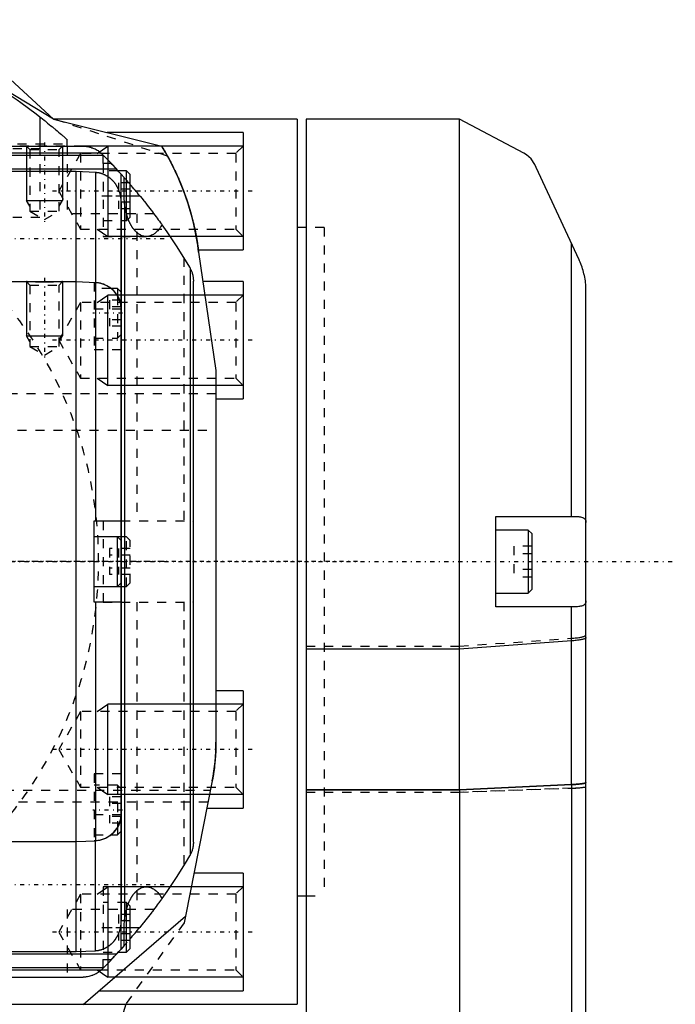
# Model space of a CAD drawing. Extents: x -132 to 132, y -1 to 737.
# Tile 15 of 15: x 36 to 109, y 521 to 630. Entities that reach past the tile are written whole.
import ezdxf

# ---------------------------------------------------------------- set-up
doc = ezdxf.new("R2010")
doc.units = 0
doc.linetypes.add('CENTER', pattern=[1.5, 0.45, -0.5, 0.05, -0.5])
doc.linetypes.add('DASHED', pattern=[2, 1, -1])
for name, color, linetype in [('AM_0', 7, 'CONTINUOUS'), ('AM_10', 7, 'CONTINUOUS'), ('AM_3', 7, 'DASHED'), ('AM_7', 7, 'CENTER')]:
    doc.layers.add(name, color=color, linetype=linetype)

msp = doc.modelspace()

# ---------------------------------------------------------------- linework, layer by layer
at = {"layer": 'AM_0', "color": 7, "linetype": 'CONTINUOUS'}
for p, q in [((40, 619), (21.69, 630)), ((28, 630), (40, 619)), ((38.5, 619.23), (38.5, 616)), ((67, 619), (40, 619)), ((40, 619), (51.99, 615.99)), ((67, 619), (67, 521)), ((85, 619), (68, 619)), ((68, 619), (68, 520)), ((92.13, 615.21), (85, 619)), ((85, 544.74), (85, 619)), ((61, 617.51), (45.93, 617.51)), ((61, 617.51), (61, 604.51)), ((-43.27, 616), (43.27, 616)), ((41.5, 616), (41.5, 616.73)), ((51.94, 616), (43.27, 616)), ((45.28, 615.22), (23.37, 615.22)), ((45.5, 614.98), (23.6, 614.98)), ((45.39, 615.11), (45.5, 615.01)), ((45.5, 614.06), (45.5, 615.01)), ((46.42, 614.06), (45.5, 614.06)), ((46.42, 614.06), (47, 613.44)), ((47, 613.44), (24.73, 613.44)), ((42.5, 613.18), (34.5, 613.18)), ((42.5, 526.82), (42.5, 613.18)), ((44.64, 613.08), (42.5, 613.18)), ((44.64, 613.08), (44.64, 600.92)), ((48.1, 613.25), (47.17, 613.25)), ((47.5, 527.11), (47.5, 612.89)), ((47.5, 612.89), (47.83, 612.52)), ((48.5, 612.85), (48.1, 613.25)), ((48.1, 608.45), (48.1, 613.25)), ((48.5, 608.15), (48.5, 612.85)), ((98.24, 603.4), (93.47, 613.63)), ((47.83, 610.5), (47.83, 612.52)), ((48.5, 610.5), (49.56, 610.5)), ((47.5, 609.79), (47.5, 530.21)), ((47.87, 609.74), (47.87, 530.26)), ((48.27, 607.92), (48.5, 608.15)), ((68, 607), (67, 607)), ((97.41, 575), (97.41, 605.18)), ((56.05, 604.51), (61, 604.51)), ((56.08, 604.26), (58, 591.16)), ((55.13, 602.5), (55.13, 537.5)), ((34.5, 601), (42.5, 601)), ((42.5, 601), (44.64, 600.9)), ((44.5, 600.92), (44.64, 600.92)), ((44.5, 600.91), (44.5, 600.92)), ((44.64, 600.9), (44.64, 574.5)), ((55.5, 538.94), (55.5, 601.06)), ((61, 601.01), (56.56, 601.01)), ((61, 601.01), (61, 588.01)), ((47.1, 600.25), (46.37, 600.25)), ((47.5, 599.85), (47.1, 600.25)), ((47.1, 600.25), (47.1, 599.4)), ((99, 390.25), (99, 600)), ((58, 591.16), (58, 550)), ((58, 588.01), (61, 588.01)), ((44.5, 565.5), (44.5, 574.5)), ((44.5, 574.5), (47.47, 574.5)), ((89, 575), (97.59, 575)), ((89, 565), (89, 575)), ((92.6, 573.5), (89, 573.5)), ((93, 573.1), (92.6, 573.5)), ((92.6, 573.5), (92.6, 566.5)), ((47.1, 572.75), (44.5, 572.75)), ((47.5, 572.35), (47.1, 572.75)), ((47.1, 567.25), (47.1, 572.75)), ((93, 573.1), (93, 566.9)), ((44.5, 567.25), (47.1, 567.25)), ((47.1, 567.25), (47.5, 567.65)), ((92.6, 566.5), (93, 566.9)), ((89, 566.5), (92.6, 566.5)), ((47.47, 565.5), (44.5, 565.5)), ((44.64, 565.5), (44.64, 539.1)), ((97.59, 565), (89, 565)), ((97.41, 545.32), (97.41, 565)), ((97.41, 561.22), (85, 560.32)), ((85, 560.32), (68, 560.32)), ((61, 555.71), (58, 555.71)), ((61, 555.71), (61, 542.71)), ((57.58, 545.72), (54.61, 530.76)), ((97.41, 545.32), (85, 544.74)), ((85, 544.74), (97.41, 545.32)), ((97.41, 545.32), (97.41, 455)), ((85, 544.74), (68, 544.74)), ((68, 544.74), (85, 544.74)), ((85, 544.74), (85, 381)), ((56.98, 542.71), (61, 542.71)), ((46.37, 539.75), (47.1, 539.75)), ((47.1, 540.6), (47.1, 539.75)), ((47.1, 539.75), (47.5, 540.15)), ((30.5, 539), (42.5, 539)), ((42.5, 539), (44.64, 539.1)), ((44.5, 539.08), (44.5, 539.09)), ((44.64, 539.08), (44.5, 539.08)), ((44.64, 526.92), (44.64, 539.08)), ((61, 535.49), (55.55, 535.49)), ((61, 535.49), (61, 522.49)), ((48.5, 531.85), (48.27, 532.08)), ((67, 533), (68, 533)), ((48.1, 526.75), (48.1, 531.55)), ((48.5, 527.15), (48.5, 531.85)), ((43.27, 520.97), (54.61, 530.76)), ((47.83, 527.48), (47.83, 529.5)), ((48.5, 529.5), (49.56, 529.5)), ((24.73, 526.56), (47, 526.56)), ((34.5, 526.82), (42.5, 526.82)), ((42.5, 526.82), (44.64, 526.92)), ((47, 526.56), (46.42, 525.94)), ((47.17, 526.75), (48.1, 526.75)), ((47.83, 527.48), (47.5, 527.11)), ((48.1, 526.75), (48.5, 527.15)), ((45.5, 524.99), (45.5, 525.94)), ((45.5, 525.94), (46.42, 525.94)), ((45.28, 524.78), (23.37, 524.78)), ((45.5, 525.02), (23.6, 525.02)), ((45.5, 524.99), (45.39, 524.89)), ((-43.27, 524), (43.27, 524)), ((45.03, 522.49), (61, 522.49)), ((-67, 521), (67, 521)), ((48, 521), (42.72, 503.75))]:
    msp.add_line(p, q, dxfattribs=at)
msp.add_lwpolyline([(97.41, 545.32), (97.86, 545.34), (98.25, 545.37), (98.57, 545.41), (98.81, 545.45), (98.95, 545.5), (99, 545.55)], dxfattribs=at)
for points in [[(22, 628.5, 0), (22.49, 628.31, 0), (23.47, 627.92, 0), (24.45, 627.52, 0), (24.93, 627.31, 0), (25.42, 627.1, 0), (26.38, 626.66, 0), (27.33, 626.21, 0), (28.28, 625.74, 0), (29.21, 625.25, 0), (30.14, 624.75, 0), (30.6, 624.5, 0), (31.06, 624.23, 0), (31.97, 623.7, 0), (32.88, 623.16, 0), (33.77, 622.59, 0), (34.65, 622.01, 0), (35.52, 621.42, 0), (35.96, 621.12, 0), (36.39, 620.82, 0), (37.24, 620.19, 0), (38.08, 619.56, 0), (38.5, 619.23, 0)], [(38.5, 619.23, 0), (38.59, 619.16, 0), (38.78, 619.01, 0), (38.97, 618.86, 0), (39.07, 618.79, 0), (39.16, 618.71, 0), (39.34, 618.56, 0), (39.53, 618.41, 0), (39.71, 618.26, 0), (39.89, 618.12, 0), (40.06, 617.97, 0), (40.15, 617.9, 0), (40.23, 617.83, 0), (40.4, 617.69, 0), (40.56, 617.55, 0), (40.72, 617.41, 0), (40.88, 617.28, 0), (41.02, 617.15, 0), (41.1, 617.09, 0), (41.17, 617.03, 0), (41.3, 616.91, 0), (41.44, 616.79, 0), (41.5, 616.73, 0)], [(43.27, 616, 0), (43.32, 616, 0), (43.44, 616, 0), (43.55, 615.99, 0), (43.61, 615.98, 0), (43.67, 615.97, 0), (43.78, 615.96, 0), (43.9, 615.93, 0), (44.02, 615.9, 0), (44.13, 615.87, 0), (44.25, 615.83, 0), (44.31, 615.81, 0), (44.37, 615.79, 0), (44.48, 615.74, 0), (44.6, 615.69, 0), (44.71, 615.63, 0), (44.82, 615.57, 0), (44.93, 615.5, 0), (44.98, 615.46, 0), (45.03, 615.43, 0), (45.13, 615.35, 0), (45.23, 615.26, 0), (45.28, 615.22, 0)], [(45.28, 615.22, 0), (45.3, 615.2, 0), (45.34, 615.17, 0), (45.38, 615.13, 0), (45.39, 615.11, 0)], [(93.47, 613.63, 0), (93.32, 613.98, 0), (92.91, 614.58, 0), (92.4, 615.04, 0), (92.13, 615.21, 0)], [(47.5, 609.79, 0), (47.5, 609.81, 0), (47.5, 609.85, 0), (47.5, 609.9, 0), (47.5, 609.92, 0), (47.5, 609.94, 0), (47.49, 609.98, 0), (47.49, 610.03, 0), (47.49, 610.07, 0), (47.49, 610.12, 0), (47.48, 610.16, 0), (47.48, 610.18, 0), (47.48, 610.21, 0), (47.47, 610.25, 0), (47.46, 610.3, 0), (47.46, 610.34, 0), (47.45, 610.39, 0), (47.44, 610.43, 0), (47.44, 610.45, 0), (47.43, 610.48, 0), (47.42, 610.52, 0), (47.42, 610.57, 0), (47.41, 610.59, 0), (47.41, 610.61, 0), (47.39, 610.65, 0), (47.38, 610.7, 0), (47.38, 610.72, 0), (47.37, 610.74, 0), (47.36, 610.78, 0), (47.35, 610.83, 0), (47.33, 610.87, 0), (47.32, 610.91, 0), (47.31, 610.95, 0), (47.3, 610.97, 0), (47.29, 610.99, 0), (47.28, 611.03, 0), (47.26, 611.07, 0), (47.25, 611.11, 0), (47.23, 611.15, 0), (47.21, 611.19, 0), (47.2, 611.21, 0), (47.2, 611.23, 0), (47.18, 611.27, 0), (47.16, 611.31, 0), (47.14, 611.35, 0), (47.12, 611.39, 0), (47.1, 611.43, 0), (47.09, 611.45, 0), (47.08, 611.47, 0), (47.06, 611.51, 0), (47.03, 611.55, 0), (47.01, 611.59, 0), (46.99, 611.63, 0), (46.96, 611.67, 0), (46.95, 611.69, 0), (46.94, 611.71, 0), (46.91, 611.74, 0), (46.89, 611.78, 0), (46.86, 611.82, 0), (46.83, 611.85, 0), (46.81, 611.89, 0), (46.79, 611.91, 0), (46.78, 611.93, 0), (46.75, 611.96, 0), (46.72, 612, 0), (46.71, 612.01, 0), (46.7, 612.03, 0), (46.67, 612.06, 0), (46.64, 612.09, 0), (46.63, 612.11, 0), (46.61, 612.13, 0), (46.58, 612.16, 0), (46.55, 612.19, 0), (46.52, 612.22, 0), (46.49, 612.25, 0), (46.46, 612.28, 0), (46.44, 612.29, 0), (46.43, 612.31, 0), (46.4, 612.34, 0), (46.36, 612.37, 0), (46.33, 612.4, 0), (46.29, 612.43, 0), (46.26, 612.45, 0), (46.24, 612.47, 0), (46.22, 612.48, 0), (46.19, 612.51, 0), (46.15, 612.54, 0), (46.11, 612.56, 0), (46.07, 612.59, 0), (46.04, 612.61, 0), (46.02, 612.63, 0), (46, 612.64, 0), (45.96, 612.66, 0), (45.92, 612.69, 0), (45.88, 612.71, 0), (45.84, 612.73, 0), (45.8, 612.75, 0), (45.78, 612.76, 0), (45.77, 612.77, 0), (45.73, 612.79, 0), (45.69, 612.81, 0), (45.65, 612.83, 0), (45.61, 612.84, 0), (45.57, 612.86, 0), (45.55, 612.87, 0), (45.53, 612.88, 0), (45.49, 612.89, 0), (45.45, 612.91, 0), (45.43, 612.92, 0), (45.41, 612.92, 0), (45.37, 612.94, 0), (45.32, 612.95, 0), (45.3, 612.96, 0), (45.28, 612.97, 0), (45.24, 612.98, 0), (45.19, 612.99, 0), (45.15, 613, 0), (45.11, 613.01, 0), (45.06, 613.02, 0), (45.04, 613.03, 0), (45.02, 613.03, 0), (44.97, 613.04, 0), (44.93, 613.05, 0), (44.88, 613.05, 0), (44.84, 613.06, 0), (44.79, 613.06, 0), (44.77, 613.07, 0), (44.75, 613.07, 0), (44.7, 613.07, 0), (44.66, 613.07, 0), (44.64, 613.08, 0)], [(47.87, 609.74, 0), (47.86, 609.87, 0), (47.84, 610.12, 0), (47.83, 610.37, 0), (47.83, 610.5, 0)], [(49.56, 610.5, 0), (49.63, 610.41, 0), (49.78, 610.23, 0), (49.92, 610.04, 0), (50, 609.95, 0), (50.07, 609.86, 0), (50.22, 609.67, 0), (50.37, 609.48, 0), (50.52, 609.29, 0), (50.67, 609.1, 0), (50.81, 608.92, 0), (50.88, 608.82, 0), (50.95, 608.73, 0), (51.09, 608.55, 0), (51.23, 608.36, 0), (51.36, 608.19, 0), (51.49, 608.01, 0), (51.61, 607.84, 0), (51.67, 607.76, 0), (51.73, 607.68, 0), (51.85, 607.52, 0), (51.96, 607.37, 0), (52.01, 607.29, 0)], [(50.29, 606, 0), (50.19, 606, 0), (50, 606.03, 0), (49.81, 606.08, 0), (49.72, 606.12, 0), (49.63, 606.17, 0), (49.52, 606.23, 0), (49.49, 606.24, 0), (49.46, 606.26, 0), (49.44, 606.27, 0), (49.43, 606.28, 0), (49.4, 606.3, 0), (49.37, 606.33, 0), (49.34, 606.35, 0), (49.31, 606.37, 0), (49.28, 606.39, 0), (49.27, 606.41, 0), (49.25, 606.42, 0), (49.22, 606.44, 0), (49.2, 606.47, 0), (49.17, 606.5, 0), (49.14, 606.52, 0), (49.11, 606.55, 0), (49.1, 606.56, 0), (49.08, 606.58, 0), (49.06, 606.61, 0), (49.03, 606.64, 0), (49, 606.67, 0), (48.97, 606.7, 0), (48.95, 606.73, 0), (48.93, 606.75, 0), (48.92, 606.76, 0), (48.89, 606.79, 0), (48.87, 606.83, 0), (48.84, 606.86, 0), (48.82, 606.9, 0), (48.79, 606.93, 0), (48.78, 606.95, 0), (48.77, 606.97, 0), (48.74, 607, 0), (48.72, 607.04, 0), (48.7, 607.06, 0), (48.69, 607.08, 0), (48.67, 607.12, 0), (48.64, 607.16, 0), (48.63, 607.17, 0), (48.62, 607.19, 0), (48.6, 607.23, 0), (48.57, 607.28, 0), (48.55, 607.32, 0), (48.53, 607.36, 0), (48.51, 607.4, 0), (48.5, 607.42, 0), (48.49, 607.44, 0), (48.46, 607.49, 0), (48.44, 607.53, 0), (48.42, 607.57, 0), (48.4, 607.62, 0), (48.38, 607.66, 0), (48.37, 607.69, 0), (48.36, 607.71, 0), (48.34, 607.75, 0), (48.32, 607.8, 0), (48.3, 607.85, 0), (48.28, 607.89, 0), (48.27, 607.94, 0), (48.26, 607.97, 0), (48.25, 607.99, 0), (48.23, 608.04, 0), (48.21, 608.09, 0), (48.2, 608.14, 0), (48.18, 608.19, 0), (48.16, 608.24, 0), (48.16, 608.26, 0), (48.15, 608.29, 0), (48.13, 608.34, 0), (48.12, 608.39, 0), (48.1, 608.44, 0), (48.09, 608.5, 0), (48.07, 608.55, 0), (48.07, 608.57, 0), (48.06, 608.6, 0), (48.05, 608.65, 0), (48.03, 608.71, 0), (48.03, 608.73, 0), (48.02, 608.76, 0), (48.01, 608.81, 0), (48, 608.87, 0), (47.99, 608.9, 0), (47.99, 608.92, 0), (47.98, 608.98, 0), (47.97, 609.03, 0), (47.96, 609.09, 0), (47.95, 609.14, 0), (47.94, 609.2, 0), (47.93, 609.23, 0), (47.93, 609.26, 0), (47.92, 609.31, 0), (47.91, 609.37, 0), (47.9, 609.43, 0), (47.89, 609.48, 0), (47.89, 609.54, 0), (47.88, 609.57, 0), (47.88, 609.6, 0), (47.88, 609.65, 0), (47.87, 609.71, 0), (47.87, 609.74, 0)], [(52.01, 607.29, 0), (51.97, 607.23, 0), (51.89, 607.1, 0), (51.81, 606.97, 0), (51.77, 606.91, 0), (51.73, 606.86, 0), (51.64, 606.74, 0), (51.55, 606.64, 0), (51.46, 606.54, 0), (51.36, 606.46, 0), (51.27, 606.37, 0), (51.22, 606.34, 0), (51.17, 606.3, 0), (51.07, 606.23, 0), (50.97, 606.18, 0), (50.87, 606.13, 0), (50.76, 606.08, 0), (50.66, 606.05, 0), (50.6, 606.04, 0), (50.55, 606.03, 0), (50.45, 606.01, 0), (50.34, 606, 0), (50.29, 606, 0)], [(52.01, 607.29, 0), (52.55, 606.53, 0), (53.6, 604.98, 0), (54.6, 603.39, 0), (55.08, 602.59, 0)], [(99, 600, 0), (99, 600, 0), (99, 600, 0), (99, 600, 0), (99, 600, 0), (99, 600, 0), (99, 600, 0), (99, 600, 0), (99, 600, 0), (99, 600, 0), (99, 600, 0), (99, 600, 0), (99, 600, 0), (99, 600, 0), (99, 600, 0), (99, 600, 0), (99, 600, 0), (99, 600, 0), (99, 600, 0), (99, 600, 0), (99, 600, 0), (99, 600, 0), (99, 600, 0), (99, 600, 0), (99, 600, 0), (99, 600, 0), (99, 600, 0), (99, 600, 0), (99, 600, 0), (99, 600, 0), (99, 600, 0), (99, 600, 0), (99, 600, 0), (99, 600, 0), (99, 600, 0), (99, 600, 0), (99, 600, 0), (99, 600, 0), (99, 600, 0), (99, 600, 0), (99, 600, 0), (99, 600, 0), (99, 600, 0), (99, 600, 0), (99, 600, 0), (99, 600, 0), (99, 600, 0), (99, 600, 0), (99, 600, 0), (99, 600, 0), (99, 600, 0), (99, 600, 0), (99, 600, 0), (99, 600, 0), (99, 600, 0), (99, 600, 0), (99, 600, 0), (99, 600, 0), (99, 600, 0), (99, 600, 0), (99, 600, 0), (99, 600, 0), (99, 600, 0), (99, 600, 0), (99, 600, 0), (99, 600, 0), (99, 600, 0), (99, 600, 0), (99, 600.01, 0), (99, 600.01, 0), (99, 600.01, 0), (99, 600.01, 0), (99, 600.02, 0), (99, 600.02, 0), (99, 600.04, 0), (99, 600.08, 0), (99, 600.09, 0), (99, 600.11, 0), (99, 600.14, 0), (99, 600.18, 0), (98.99, 600.29, 0), (98.98, 600.49, 0), (98.98, 600.59, 0), (98.97, 600.69, 0), (98.95, 600.89, 0), (98.93, 601.09, 0), (98.9, 601.28, 0), (98.86, 601.48, 0), (98.82, 601.67, 0), (98.8, 601.76, 0), (98.78, 601.86, 0), (98.73, 602.05, 0), (98.68, 602.24, 0), (98.62, 602.42, 0), (98.56, 602.6, 0), (98.5, 602.78, 0), (98.46, 602.87, 0), (98.43, 602.96, 0), (98.36, 603.14, 0), (98.28, 603.31, 0), (98.24, 603.4, 0)], [(55.08, 602.59, 0), (55.09, 602.57, 0), (55.11, 602.54, 0), (55.13, 602.51, 0), (55.13, 602.5, 0)], [(55.13, 602.5, 0), (55.15, 602.46, 0), (55.19, 602.39, 0), (55.23, 602.31, 0), (55.24, 602.27, 0), (55.26, 602.24, 0), (55.29, 602.16, 0), (55.32, 602.08, 0), (55.35, 602, 0), (55.37, 601.92, 0), (55.4, 601.84, 0), (55.41, 601.8, 0), (55.42, 601.76, 0), (55.44, 601.68, 0), (55.45, 601.6, 0), (55.47, 601.52, 0), (55.48, 601.43, 0), (55.49, 601.35, 0), (55.49, 601.31, 0), (55.49, 601.27, 0), (55.5, 601.19, 0), (55.5, 601.1, 0), (55.5, 601.06, 0)], [(41, 601, 0), (41, 601, 0), (41, 601, 0), (40.99, 601, 0), (40.99, 601, 0), (40.99, 601, 0), (40.98, 601, 0), (40.97, 601, 0), (40.96, 601, 0), (40.95, 601, 0), (40.94, 601, 0), (40.93, 601, 0), (40.92, 601, 0), (40.91, 600.99, 0), (40.89, 600.99, 0), (40.87, 600.99, 0), (40.84, 600.99, 0), (40.82, 600.99, 0), (40.81, 600.99, 0), (40.79, 600.99, 0), (40.77, 600.99, 0), (40.74, 600.99, 0), (40.72, 600.98, 0), (40.71, 600.98, 0), (40.68, 600.98, 0), (40.64, 600.98, 0), (40.63, 600.98, 0), (40.61, 600.98, 0), (40.58, 600.98, 0), (40.54, 600.98, 0), (40.5, 600.97, 0), (40.46, 600.97, 0), (40.42, 600.97, 0), (40.4, 600.97, 0), (40.38, 600.97, 0), (40.34, 600.97, 0), (40.3, 600.96, 0), (40.26, 600.96, 0), (40.21, 600.96, 0), (40.17, 600.96, 0), (40.14, 600.96, 0), (40.12, 600.96, 0), (40.07, 600.96, 0), (40.02, 600.96, 0), (39.97, 600.95, 0), (39.92, 600.95, 0), (39.86, 600.95, 0), (39.84, 600.95, 0), (39.81, 600.95, 0), (39.76, 600.95, 0), (39.7, 600.95, 0), (39.65, 600.95, 0), (39.59, 600.94, 0), (39.54, 600.94, 0), (39.51, 600.94, 0), (39.48, 600.94, 0), (39.42, 600.94, 0), (39.37, 600.94, 0), (39.31, 600.94, 0), (39.25, 600.94, 0), (39.2, 600.94, 0), (39.17, 600.94, 0), (39.14, 600.94, 0), (39.08, 600.94, 0), (39.03, 600.94, 0), (39, 600.94, 0), (38.97, 600.94, 0), (38.92, 600.94, 0), (38.86, 600.94, 0), (38.83, 600.94, 0), (38.8, 600.94, 0), (38.75, 600.94, 0), (38.69, 600.94, 0), (38.63, 600.94, 0), (38.58, 600.94, 0), (38.52, 600.94, 0), (38.49, 600.94, 0), (38.46, 600.94, 0), (38.41, 600.94, 0), (38.35, 600.95, 0), (38.3, 600.95, 0), (38.24, 600.95, 0), (38.19, 600.95, 0), (38.16, 600.95, 0), (38.14, 600.95, 0), (38.08, 600.95, 0), (38.03, 600.95, 0), (37.98, 600.96, 0), (37.93, 600.96, 0), (37.88, 600.96, 0), (37.86, 600.96, 0), (37.83, 600.96, 0), (37.79, 600.96, 0), (37.74, 600.96, 0), (37.7, 600.96, 0), (37.66, 600.97, 0), (37.62, 600.97, 0), (37.6, 600.97, 0), (37.58, 600.97, 0), (37.54, 600.97, 0), (37.5, 600.97, 0), (37.46, 600.98, 0), (37.42, 600.98, 0), (37.39, 600.98, 0), (37.37, 600.98, 0), (37.36, 600.98, 0), (37.32, 600.98, 0), (37.29, 600.98, 0), (37.28, 600.98, 0), (37.26, 600.99, 0), (37.23, 600.99, 0), (37.21, 600.99, 0), (37.19, 600.99, 0), (37.18, 600.99, 0), (37.16, 600.99, 0), (37.13, 600.99, 0), (37.11, 600.99, 0), (37.09, 600.99, 0), (37.08, 601, 0), (37.07, 601, 0), (37.06, 601, 0), (37.05, 601, 0), (37.04, 601, 0), (37.03, 601, 0), (37.02, 601, 0), (37.01, 601, 0), (37.01, 601, 0), (37.01, 601, 0), (37, 601, 0), (37, 601, 0), (37, 601, 0)], [(44.64, 600.92, 0), (44.69, 600.91, 0), (44.8, 600.91, 0), (44.9, 600.89, 0), (44.95, 600.89, 0), (45.01, 600.88, 0), (45.11, 600.86, 0), (45.22, 600.83, 0), (45.32, 600.8, 0), (45.42, 600.77, 0), (45.52, 600.74, 0), (45.57, 600.72, 0), (45.62, 600.7, 0), (45.71, 600.66, 0), (45.8, 600.62, 0), (45.9, 600.57, 0), (45.99, 600.52, 0), (46.08, 600.47, 0), (46.13, 600.44, 0), (46.17, 600.41, 0), (46.26, 600.35, 0), (46.35, 600.28, 0), (46.39, 600.25, 0)], [(47.47, 574.5, 0), (47.48, 574.5, 0), (47.49, 574.49, 0), (47.5, 574.48, 0), (47.5, 574.48, 0)], [(97.59, 575, 0), (97.66, 575, 0), (97.8, 575, 0), (97.94, 574.99, 0), (98, 574.99, 0), (98.07, 574.99, 0), (98.19, 574.98, 0), (98.3, 574.96, 0), (98.41, 574.94, 0), (98.51, 574.92, 0), (98.6, 574.89, 0), (98.64, 574.88, 0), (98.68, 574.86, 0), (98.75, 574.82, 0), (98.81, 574.77, 0), (98.87, 574.72, 0), (98.91, 574.67, 0), (98.95, 574.6, 0), (98.96, 574.57, 0), (98.97, 574.54, 0), (98.99, 574.46, 0), (99, 574.38, 0), (99, 574.34, 0)], [(47.5, 565.52, 0), (47.5, 565.52, 0), (47.49, 565.51, 0), (47.48, 565.5, 0), (47.47, 565.5, 0)], [(99, 565.66, 0), (99, 565.62, 0), (98.99, 565.54, 0), (98.97, 565.46, 0), (98.96, 565.43, 0), (98.95, 565.4, 0), (98.91, 565.33, 0), (98.87, 565.28, 0), (98.81, 565.23, 0), (98.75, 565.18, 0), (98.68, 565.14, 0), (98.64, 565.12, 0), (98.6, 565.11, 0), (98.51, 565.08, 0), (98.41, 565.06, 0), (98.3, 565.04, 0), (98.19, 565.02, 0), (98.07, 565.01, 0), (98, 565.01, 0), (97.94, 565.01, 0), (97.8, 565, 0), (97.66, 565, 0), (97.59, 565, 0)], [(99, 561.6, 0), (99, 561.58, 0), (98.99, 561.56, 0), (98.97, 561.53, 0), (98.95, 561.52, 0), (98.93, 561.51, 0), (98.89, 561.48, 0), (98.84, 561.46, 0), (98.77, 561.43, 0), (98.7, 561.41, 0), (98.62, 561.39, 0), (98.57, 561.38, 0), (98.52, 561.37, 0), (98.42, 561.35, 0), (98.31, 561.33, 0), (98.19, 561.31, 0), (98.07, 561.29, 0), (97.93, 561.27, 0), (97.86, 561.27, 0), (97.79, 561.26, 0), (97.64, 561.24, 0), (97.49, 561.23, 0), (97.41, 561.22, 0)], [(99, 545.55, 0), (99, 545.54, 0), (98.99, 545.52, 0), (98.97, 545.51, 0), (98.95, 545.5, 0), (98.93, 545.49, 0), (98.89, 545.48, 0), (98.84, 545.46, 0), (98.77, 545.45, 0), (98.7, 545.43, 0), (98.62, 545.42, 0), (98.57, 545.41, 0), (98.52, 545.41, 0), (98.42, 545.39, 0), (98.31, 545.38, 0), (98.19, 545.37, 0), (98.07, 545.36, 0), (97.93, 545.35, 0), (97.86, 545.34, 0), (97.79, 545.34, 0), (97.64, 545.33, 0), (97.49, 545.32, 0), (97.41, 545.32, 0)], [(46.39, 539.75, 0), (46.35, 539.72, 0), (46.26, 539.65, 0), (46.17, 539.59, 0), (46.13, 539.56, 0), (46.08, 539.53, 0), (45.99, 539.48, 0), (45.9, 539.43, 0), (45.8, 539.38, 0), (45.71, 539.34, 0), (45.62, 539.3, 0), (45.57, 539.28, 0), (45.52, 539.26, 0), (45.42, 539.23, 0), (45.32, 539.2, 0), (45.22, 539.17, 0), (45.11, 539.14, 0), (45.01, 539.12, 0), (44.95, 539.11, 0), (44.9, 539.11, 0), (44.8, 539.09, 0), (44.69, 539.09, 0), (44.64, 539.08, 0)], [(55.5, 538.94, 0), (55.5, 538.9, 0), (55.5, 538.81, 0), (55.49, 538.73, 0), (55.49, 538.69, 0), (55.49, 538.65, 0), (55.48, 538.57, 0), (55.47, 538.48, 0), (55.45, 538.4, 0), (55.44, 538.32, 0), (55.42, 538.24, 0), (55.41, 538.2, 0), (55.4, 538.16, 0), (55.37, 538.08, 0), (55.35, 538, 0), (55.32, 537.92, 0), (55.29, 537.84, 0), (55.26, 537.76, 0), (55.24, 537.73, 0), (55.23, 537.69, 0), (55.19, 537.61, 0), (55.15, 537.54, 0), (55.13, 537.5, 0)], [(55.13, 537.5, 0), (55.13, 537.49, 0), (55.11, 537.46, 0), (55.09, 537.43, 0), (55.08, 537.41, 0)], [(55.08, 537.41, 0), (54.6, 536.61, 0), (53.6, 535.02, 0), (52.55, 533.47, 0), (52.01, 532.71, 0)], [(47.87, 530.26, 0), (47.87, 530.29, 0), (47.88, 530.35, 0), (47.88, 530.4, 0), (47.88, 530.43, 0), (47.89, 530.46, 0), (47.89, 530.52, 0), (47.9, 530.57, 0), (47.91, 530.63, 0), (47.92, 530.69, 0), (47.93, 530.74, 0), (47.93, 530.77, 0), (47.94, 530.8, 0), (47.95, 530.86, 0), (47.96, 530.91, 0), (47.97, 530.97, 0), (47.98, 531.02, 0), (47.99, 531.08, 0), (47.99, 531.1, 0), (48, 531.13, 0), (48.01, 531.19, 0), (48.02, 531.24, 0), (48.03, 531.27, 0), (48.03, 531.29, 0), (48.05, 531.35, 0), (48.06, 531.4, 0), (48.07, 531.43, 0), (48.07, 531.45, 0), (48.09, 531.5, 0), (48.1, 531.56, 0), (48.12, 531.61, 0), (48.13, 531.66, 0), (48.15, 531.71, 0), (48.16, 531.74, 0), (48.16, 531.76, 0), (48.18, 531.81, 0), (48.2, 531.86, 0), (48.21, 531.91, 0), (48.23, 531.96, 0), (48.25, 532.01, 0), (48.26, 532.03, 0), (48.27, 532.06, 0), (48.28, 532.11, 0), (48.3, 532.15, 0), (48.32, 532.2, 0), (48.34, 532.25, 0), (48.36, 532.29, 0), (48.37, 532.31, 0), (48.38, 532.34, 0), (48.4, 532.38, 0), (48.42, 532.43, 0), (48.44, 532.47, 0), (48.46, 532.51, 0), (48.49, 532.56, 0), (48.5, 532.58, 0), (48.51, 532.6, 0), (48.53, 532.64, 0), (48.55, 532.68, 0), (48.57, 532.72, 0), (48.6, 532.77, 0), (48.62, 532.81, 0), (48.63, 532.83, 0), (48.64, 532.84, 0), (48.67, 532.88, 0), (48.69, 532.92, 0), (48.7, 532.94, 0), (48.72, 532.96, 0), (48.74, 533, 0), (48.77, 533.03, 0), (48.78, 533.05, 0), (48.79, 533.07, 0), (48.82, 533.1, 0), (48.84, 533.14, 0), (48.87, 533.17, 0), (48.89, 533.21, 0), (48.92, 533.24, 0), (48.93, 533.25, 0), (48.95, 533.27, 0), (48.97, 533.3, 0), (49, 533.33, 0), (49.03, 533.36, 0), (49.06, 533.39, 0), (49.08, 533.42, 0), (49.1, 533.44, 0), (49.11, 533.45, 0), (49.14, 533.48, 0), (49.17, 533.5, 0), (49.2, 533.53, 0), (49.22, 533.56, 0), (49.25, 533.58, 0), (49.27, 533.59, 0), (49.28, 533.61, 0), (49.31, 533.63, 0), (49.34, 533.65, 0), (49.37, 533.67, 0), (49.4, 533.7, 0), (49.43, 533.72, 0), (49.44, 533.73, 0), (49.46, 533.74, 0), (49.49, 533.76, 0), (49.52, 533.77, 0), (49.63, 533.83, 0), (49.72, 533.88, 0), (49.81, 533.92, 0), (50, 533.97, 0), (50.19, 534, 0), (50.29, 534, 0)], [(50.29, 534, 0), (50.34, 534, 0), (50.45, 533.99, 0), (50.55, 533.97, 0), (50.6, 533.96, 0), (50.66, 533.95, 0), (50.76, 533.92, 0), (50.87, 533.87, 0), (50.97, 533.82, 0), (51.07, 533.77, 0), (51.17, 533.7, 0), (51.22, 533.66, 0), (51.27, 533.63, 0), (51.36, 533.54, 0), (51.46, 533.46, 0), (51.55, 533.36, 0), (51.64, 533.26, 0), (51.73, 533.14, 0), (51.77, 533.09, 0), (51.81, 533.03, 0), (51.89, 532.9, 0), (51.97, 532.77, 0), (52.01, 532.71, 0)], [(52.01, 532.71, 0), (51.96, 532.63, 0), (51.85, 532.48, 0), (51.73, 532.32, 0), (51.67, 532.24, 0), (51.61, 532.16, 0), (51.49, 531.99, 0), (51.36, 531.81, 0), (51.23, 531.64, 0), (51.09, 531.45, 0), (50.95, 531.27, 0), (50.88, 531.18, 0), (50.81, 531.08, 0), (50.67, 530.9, 0), (50.52, 530.71, 0), (50.37, 530.52, 0), (50.22, 530.33, 0), (50.07, 530.14, 0), (50, 530.05, 0), (49.92, 529.96, 0), (49.78, 529.77, 0), (49.63, 529.59, 0), (49.56, 529.5, 0)], [(44.64, 526.92, 0), (44.66, 526.93, 0), (44.7, 526.93, 0), (44.75, 526.93, 0), (44.77, 526.93, 0), (44.79, 526.94, 0), (44.84, 526.94, 0), (44.88, 526.95, 0), (44.93, 526.95, 0), (44.97, 526.96, 0), (45.02, 526.97, 0), (45.04, 526.97, 0), (45.06, 526.98, 0), (45.11, 526.99, 0), (45.15, 527, 0), (45.19, 527.01, 0), (45.24, 527.02, 0), (45.28, 527.03, 0), (45.3, 527.04, 0), (45.32, 527.05, 0), (45.37, 527.06, 0), (45.41, 527.08, 0), (45.43, 527.08, 0), (45.45, 527.09, 0), (45.49, 527.11, 0), (45.53, 527.12, 0), (45.55, 527.13, 0), (45.57, 527.14, 0), (45.61, 527.16, 0), (45.65, 527.17, 0), (45.69, 527.19, 0), (45.73, 527.21, 0), (45.77, 527.23, 0), (45.78, 527.24, 0), (45.8, 527.25, 0), (45.84, 527.27, 0), (45.88, 527.29, 0), (45.92, 527.31, 0), (45.96, 527.34, 0), (46, 527.36, 0), (46.02, 527.37, 0), (46.04, 527.39, 0), (46.07, 527.41, 0), (46.11, 527.44, 0), (46.15, 527.46, 0), (46.19, 527.49, 0), (46.22, 527.52, 0), (46.24, 527.53, 0), (46.26, 527.55, 0), (46.29, 527.57, 0), (46.33, 527.6, 0), (46.36, 527.63, 0), (46.4, 527.66, 0), (46.43, 527.69, 0), (46.44, 527.71, 0), (46.46, 527.72, 0), (46.49, 527.75, 0), (46.52, 527.78, 0), (46.55, 527.81, 0), (46.58, 527.84, 0), (46.61, 527.87, 0), (46.63, 527.89, 0), (46.64, 527.91, 0), (46.67, 527.94, 0), (46.7, 527.97, 0), (46.71, 527.99, 0), (46.72, 528, 0), (46.75, 528.04, 0), (46.78, 528.07, 0), (46.79, 528.09, 0), (46.81, 528.11, 0), (46.83, 528.15, 0), (46.86, 528.18, 0), (46.89, 528.22, 0), (46.91, 528.26, 0), (46.94, 528.29, 0), (46.95, 528.31, 0), (46.96, 528.33, 0), (46.99, 528.37, 0), (47.01, 528.41, 0), (47.03, 528.45, 0), (47.06, 528.49, 0), (47.08, 528.53, 0), (47.09, 528.55, 0), (47.1, 528.57, 0), (47.12, 528.61, 0), (47.14, 528.65, 0), (47.16, 528.69, 0), (47.18, 528.73, 0), (47.2, 528.77, 0), (47.2, 528.79, 0), (47.21, 528.81, 0), (47.23, 528.85, 0), (47.25, 528.89, 0), (47.26, 528.93, 0), (47.28, 528.97, 0), (47.29, 529.01, 0), (47.3, 529.03, 0), (47.31, 529.05, 0), (47.32, 529.09, 0), (47.33, 529.13, 0), (47.35, 529.17, 0), (47.36, 529.22, 0), (47.37, 529.26, 0), (47.38, 529.28, 0), (47.38, 529.3, 0), (47.39, 529.35, 0), (47.41, 529.39, 0), (47.41, 529.41, 0), (47.42, 529.43, 0), (47.42, 529.48, 0), (47.43, 529.52, 0), (47.44, 529.55, 0), (47.44, 529.57, 0), (47.45, 529.61, 0), (47.46, 529.66, 0), (47.46, 529.7, 0), (47.47, 529.75, 0), (47.48, 529.79, 0), (47.48, 529.82, 0), (47.48, 529.84, 0), (47.49, 529.88, 0), (47.49, 529.93, 0), (47.49, 529.97, 0), (47.49, 530.02, 0), (47.5, 530.06, 0), (47.5, 530.08, 0), (47.5, 530.1, 0), (47.5, 530.15, 0), (47.5, 530.19, 0), (47.5, 530.21, 0)], [(47.83, 529.5, 0), (47.83, 529.63, 0), (47.84, 529.88, 0), (47.86, 530.13, 0), (47.87, 530.26, 0)], [(45.28, 524.78, 0), (45.23, 524.74, 0), (45.13, 524.65, 0), (45.03, 524.57, 0), (44.98, 524.54, 0), (44.93, 524.5, 0), (44.82, 524.43, 0), (44.71, 524.37, 0), (44.6, 524.31, 0), (44.48, 524.26, 0), (44.37, 524.21, 0), (44.31, 524.19, 0), (44.25, 524.17, 0), (44.13, 524.13, 0), (44.02, 524.1, 0), (43.9, 524.07, 0), (43.78, 524.04, 0), (43.67, 524.03, 0), (43.61, 524.02, 0), (43.55, 524.01, 0), (43.44, 524, 0), (43.32, 524, 0), (43.27, 524, 0)], [(45.39, 524.89, 0), (45.38, 524.87, 0), (45.34, 524.83, 0), (45.3, 524.8, 0), (45.28, 524.78, 0)]]:
    msp.add_polyline3d(points, dxfattribs=at)
for centre, radius, start, end in [((27, 600.69), 29.3, 6.995, 31.4714), ((0, 570), 64, 42.0815, 44.6888), ((0, 570), 64, 39.2579, 40.7283), ((44.5, 597.9), 3, 0, 87.3493), ((36, 550), 22, 348.7864, 0), ((44.5, 542.1), 3, 272.6507, 0), ((0, 570), 64, 319.2717, 320.7421), ((0, 570), 64, 315.3112, 317.9185)]:
    msp.add_arc(centre, radius, start, end, dxfattribs=at)
at = {"layer": 'AM_10', "color": 7, "linetype": 'CONTINUOUS'}
for p, q in [((37, 616), (37, 610)), ((41, 616), (41, 610)), ((44.83, 615.2), (46, 616.01)), ((61, 616.01), (46, 616.01)), ((46, 616.01), (46, 606.01)), ((37.38, 609.34), (37, 610)), ((37, 610), (41, 610)), ((40.62, 609.34), (41, 610)), ((44.83, 606.82), (46, 606.01)), ((61, 606.01), (46, 606.01)), ((37, 601), (37, 595)), ((41, 601), (41, 595)), ((44.83, 598.7), (46, 599.51)), ((46, 589.51), (46, 599.51)), ((61, 599.51), (46, 599.51)), ((37.38, 594.34), (37, 595)), ((37, 595), (41, 595)), ((40.62, 594.34), (41, 595)), ((44.83, 590.32), (46, 589.51)), ((61, 589.51), (46, 589.51)), ((44.83, 553.4), (46, 554.21)), ((46, 544.21), (46, 554.21)), ((61, 554.21), (46, 554.21)), ((44.83, 545.03), (46, 544.21)), ((61, 544.21), (46, 544.21)), ((44.83, 533.18), (46, 533.99)), ((61, 533.99), (46, 533.99)), ((46, 533.99), (46, 523.99)), ((44.83, 524.8), (46, 523.99)), ((61, 523.99), (46, 523.99))]:
    msp.add_line(p, q, dxfattribs=at)
at = {"layer": 'AM_3', "color": 6, "linetype": 'DASHED'}
for p, q in [((52.62, 614.9), (40, 619)), ((2, 616.24), (41.5, 616.24)), ((43.27, 616), (20.96, 616)), ((37, 616), (37.38, 615.62)), ((38.5, 616), (38.5, 608.1)), ((40.62, 615.62), (41, 616)), ((41.5, 616), (41.5, 608.5)), ((61, 616.01), (60.19, 615.2)), ((38.5, 615.7), (-38.5, 615.7)), ((37.38, 615.62), (37.38, 608.8)), ((37.38, 615.62), (40.62, 615.62)), ((43, 615.2), (40.58, 611.01)), ((40.62, 608.8), (40.62, 615.62)), ((60.19, 615.2), (43, 615.2)), ((43, 615.2), (43, 606.82)), ((60.19, 615.2), (60.19, 606.82)), ((45.5, 614.06), (45.5, 606)), ((47.17, 613.25), (45.5, 613.25)), ((48.5, 611.94), (47.2, 611.94)), ((47.2, 611.94), (47.2, 609.06)), ((40.58, 611.01), (43, 606.82)), ((45.5, 610.5), (48.5, 610.5)), ((48.5, 611.22), (47.2, 611.22)), ((48.5, 609.78), (47.2, 609.78)), ((37.38, 608.8), (39, 607.86)), ((37.38, 608.8), (40.62, 608.8)), ((39, 607.86), (40.62, 608.8)), ((51.12, 608.5), (41.5, 608.5)), ((48.5, 609.06), (47.2, 609.06)), ((48.1, 607.75), (48.1, 608.45)), ((49.25, 608.5), (49.25, 574.5)), ((38.5, 608.1), (-38.5, 608.1)), ((45.5, 607.75), (48.1, 607.75)), ((48.1, 607.75), (48.27, 607.92)), ((43, 606.82), (60.19, 606.82)), ((60.19, 606.82), (61, 606.01)), ((70, 607), (68, 607)), ((70, 607), (70, 533)), ((70, 607), (70, 533)), ((45.5, 606), (50.29, 606)), ((54.45, 603.63), (54.45, 574.5)), ((37, 601), (37.38, 600.62)), ((40.62, 600.62), (41, 601)), ((44.5, 600.91), (44.5, 593.5)), ((37.38, 600.62), (37.38, 593.8)), ((37.38, 600.62), (40.62, 600.62)), ((40.62, 593.8), (40.62, 600.62)), ((46.37, 600.25), (44.5, 600.25)), ((43, 598.7), (40.58, 594.51)), ((60.19, 598.7), (43, 598.7)), ((43, 598.7), (43, 590.32)), ((47.5, 598.94), (46.2, 598.94)), ((46.2, 598.94), (46.2, 596.06)), ((47.1, 599.4), (47.1, 594.75)), ((61, 599.51), (60.19, 598.7)), ((60.19, 598.7), (60.19, 590.32)), ((44.5, 598), (47.5, 598)), ((47.5, 598.22), (46.2, 598.22)), ((47.5, 598), (47.5, 597.92)), ((47.5, 596.78), (46.2, 596.78)), ((47.5, 596.06), (46.2, 596.06)), ((40.58, 594.51), (43, 590.32)), ((44.5, 594.75), (47.1, 594.75)), ((47.1, 594.75), (47.5, 595.15)), ((37.38, 593.8), (39, 592.86)), ((37.38, 593.8), (40.62, 593.8)), ((39, 592.86), (40.62, 593.8)), ((44.5, 593.5), (47.5, 593.5)), ((43, 590.32), (60.19, 590.32)), ((60.19, 590.32), (61, 589.51)), ((58, 588.56), (-58, 588.56)), ((-58, 584.56), (58, 584.56)), ((45.5, 574.5), (45.5, 565.5)), ((45.5, 574.5), (55.42, 574.5)), ((48.1, 572.75), (47.1, 572.75)), ((48.5, 572.35), (48.1, 572.75)), ((48.1, 567.25), (48.1, 572.75)), ((48.5, 567.65), (48.5, 572.35)), ((48.5, 571.44), (46.2, 571.44)), ((46.2, 571.44), (46.2, 568.56)), ((47.2, 571.44), (47.2, 568.56)), ((47.5, 571.44), (47.5, 568.56)), ((93, 571.72), (91, 571.72)), ((91, 571.72), (91, 568.28)), ((48.5, 570.72), (46.2, 570.72)), ((93, 570.86), (91, 570.86)), ((48.5, 569.28), (46.2, 569.28)), ((93, 569.14), (91, 569.14)), ((48.5, 568.56), (46.2, 568.56)), ((93, 568.28), (91, 568.28)), ((47.1, 567.25), (48.1, 567.25)), ((48.1, 567.25), (48.5, 567.65)), ((45.5, 565.5), (55.42, 565.5)), ((49.25, 565.5), (49.25, 531.5)), ((54.45, 565.5), (54.45, 536.37)), ((93.31, 565), (89, 565)), ((85, 560.64), (97.41, 561.51)), ((68, 560.64), (85, 560.64)), ((97.41, 545.32), (97.41, 561.22)), ((85, 544.74), (85, 560.32)), ((61, 554.21), (60.19, 553.4)), ((43, 553.4), (40.58, 549.21)), ((60.19, 553.4), (43, 553.4)), ((43, 553.4), (43, 545.03)), ((60.19, 553.4), (60.19, 545.03)), ((40.58, 549.21), (43, 545.03)), ((47.5, 546.5), (44.5, 546.5)), ((44.5, 546.5), (44.5, 539.09)), ((47.1, 545.25), (44.5, 545.25)), ((47.5, 544.85), (47.1, 545.25)), ((47.1, 545.25), (47.1, 540.6)), ((-57.38, 544.71), (57.38, 544.71)), ((43, 545.03), (60.19, 545.03)), ((60.19, 545.03), (61, 544.21)), ((68, 544.46), (85, 544.46)), ((85, 544.45), (68, 544.45)), ((85, 544.46), (97.41, 544.92)), ((97.41, 544.91), (85, 544.45)), ((57.11, 543.37), (-57.11, 543.37)), ((47.5, 543.94), (46.2, 543.94)), ((46.2, 543.94), (46.2, 541.06)), ((47.5, 543.22), (46.2, 543.22)), ((44.5, 542), (47.5, 542)), ((47.5, 542.08), (47.5, 542)), ((47.5, 541.78), (46.2, 541.78)), ((47.5, 541.06), (46.2, 541.06)), ((44.5, 539.75), (46.37, 539.75)), ((43, 533.18), (40.58, 528.99)), ((60.19, 533.18), (43, 533.18)), ((43, 533.18), (43, 524.8)), ((50.29, 534), (45.5, 534)), ((45.5, 534), (45.5, 525.94)), ((61, 533.99), (60.19, 533.18)), ((60.19, 533.18), (60.19, 524.8)), ((48.1, 532.25), (45.5, 532.25)), ((48.27, 532.08), (48.1, 532.25)), ((48.1, 531.55), (48.1, 532.25)), ((68, 533), (70, 533)), ((41.5, 531.5), (41.5, 524)), ((51.12, 531.5), (41.5, 531.5)), ((48.5, 530.94), (47.2, 530.94)), ((47.2, 530.94), (47.2, 528.06)), ((48.5, 530.22), (47.2, 530.22)), ((54.46, 530), (48, 521)), ((54.61, 530.76), (54.46, 530)), ((40.58, 528.99), (43, 524.8)), ((45.5, 529.5), (48.5, 529.5)), ((48.5, 528.78), (47.2, 528.78)), ((48.5, 528.06), (47.2, 528.06)), ((45.5, 526.75), (47.17, 526.75)), ((43, 524.8), (60.19, 524.8)), ((60.19, 524.8), (61, 523.99))]:
    msp.add_line(p, q, dxfattribs=at)
msp.add_lwpolyline([(97.41, 544.91), (97.86, 544.93), (98.25, 544.96), (98.57, 544.99), (98.81, 545.02), (98.95, 545.06), (99, 545.1)], dxfattribs=at)
for points in [[(51.99, 615.99, 0), (52.12, 615.78, 0), (52.38, 615.33, 0), (52.64, 614.86, 0), (52.78, 614.62, 0), (52.92, 614.36, 0), (53.19, 613.83, 0), (53.46, 613.27, 0), (53.73, 612.68, 0), (54, 612.07, 0), (54.26, 611.43, 0), (54.39, 611.1, 0), (54.51, 610.76, 0), (54.76, 610.07, 0), (54.99, 609.36, 0), (55.21, 608.62, 0), (55.41, 607.87, 0), (55.59, 607.09, 0), (55.68, 606.7, 0), (55.76, 606.3, 0), (55.9, 605.49, 0), (56.03, 604.67, 0), (56.08, 604.26, 0)], [(51.99, 615.99, 0), (52.02, 615.94, 0), (52.07, 615.85, 0), (52.13, 615.76, 0), (52.16, 615.71, 0), (52.19, 615.66, 0), (52.24, 615.57, 0), (52.3, 615.47, 0), (52.36, 615.37, 0), (52.42, 615.26, 0), (52.48, 615.16, 0), (52.51, 615.1, 0), (52.54, 615.05, 0), (52.6, 614.94, 0), (52.67, 614.82, 0), (52.73, 614.71, 0), (52.79, 614.59, 0), (52.86, 614.47, 0), (52.89, 614.41, 0), (52.92, 614.35, 0), (52.99, 614.23, 0), (53.05, 614.1, 0), (53.08, 614.04, 0), (53.11, 613.98, 0), (53.18, 613.85, 0), (53.24, 613.72, 0), (53.28, 613.65, 0), (53.31, 613.59, 0), (53.37, 613.46, 0), (53.44, 613.32, 0), (53.5, 613.19, 0), (53.56, 613.05, 0), (53.63, 612.92, 0), (53.66, 612.85, 0), (53.69, 612.78, 0), (53.75, 612.64, 0), (53.81, 612.5, 0), (53.87, 612.37, 0), (53.93, 612.23, 0), (53.99, 612.09, 0), (54.02, 612.02, 0), (54.05, 611.95, 0), (54.11, 611.81, 0), (54.17, 611.67, 0), (54.22, 611.53, 0), (54.28, 611.39, 0), (54.33, 611.25, 0), (54.36, 611.18, 0), (54.39, 611.11, 0), (54.44, 610.97, 0), (54.49, 610.83, 0), (54.54, 610.69, 0), (54.59, 610.55, 0), (54.64, 610.41, 0), (54.67, 610.34, 0), (54.69, 610.27, 0), (54.74, 610.12, 0), (54.79, 609.98, 0), (54.84, 609.83, 0), (54.88, 609.69, 0), (54.93, 609.54, 0), (54.95, 609.47, 0), (54.98, 609.4, 0), (55.02, 609.26, 0), (55.06, 609.11, 0), (55.08, 609.04, 0), (55.11, 608.97, 0), (55.15, 608.83, 0), (55.19, 608.69, 0), (55.21, 608.62, 0), (55.23, 608.54, 0), (55.27, 608.41, 0), (55.3, 608.27, 0), (55.34, 608.13, 0), (55.37, 608, 0), (55.41, 607.86, 0), (55.43, 607.8, 0), (55.44, 607.73, 0), (55.47, 607.6, 0), (55.5, 607.47, 0), (55.53, 607.35, 0), (55.56, 607.22, 0), (55.59, 607.1, 0), (55.6, 607.04, 0), (55.62, 606.98, 0), (55.64, 606.87, 0), (55.67, 606.75, 0), (55.69, 606.64, 0), (55.71, 606.53, 0), (55.73, 606.43, 0), (55.74, 606.38, 0), (55.75, 606.33, 0), (55.77, 606.22, 0), (55.79, 606.13, 0), (55.81, 606.03, 0), (55.83, 605.93, 0), (55.84, 605.84, 0), (55.85, 605.79, 0), (55.86, 605.75, 0), (55.88, 605.66, 0), (55.89, 605.57, 0), (55.9, 605.49, 0), (55.92, 605.41, 0), (55.93, 605.33, 0), (55.94, 605.3, 0), (55.94, 605.26, 0), (55.95, 605.19, 0), (55.96, 605.12, 0), (55.97, 605.09, 0), (55.97, 605.06, 0), (55.98, 605, 0), (55.99, 604.94, 0), (55.99, 604.91, 0), (56, 604.88, 0), (56.01, 604.83, 0), (56.01, 604.79, 0), (56.02, 604.74, 0), (56.02, 604.7, 0), (56.03, 604.67, 0), (56.03, 604.65, 0), (56.03, 604.64, 0), (56.04, 604.61, 0), (56.04, 604.58, 0), (56.04, 604.56, 0), (56.05, 604.54, 0), (56.05, 604.53, 0), (56.05, 604.53, 0), (56.05, 604.52, 0), (56.05, 604.51, 0), (56.05, 604.51, 0), (56.05, 604.51, 0)], [(46.39, 600.25, 0), (46.43, 600.22, 0), (46.49, 600.16, 0), (46.56, 600.1, 0), (46.59, 600.07, 0), (46.62, 600.04, 0), (46.68, 599.98, 0), (46.74, 599.91, 0), (46.8, 599.84, 0), (46.86, 599.77, 0), (46.91, 599.7, 0), (46.94, 599.66, 0), (46.97, 599.62, 0), (47.02, 599.55, 0), (47.07, 599.47, 0), (47.12, 599.39, 0), (47.16, 599.31, 0), (47.2, 599.23, 0), (47.22, 599.19, 0), (47.24, 599.15, 0), (47.27, 599.07, 0), (47.3, 598.99, 0), (47.32, 598.94, 0)], [(47.32, 598.94, 0), (47.33, 598.92, 0), (47.35, 598.87, 0), (47.36, 598.82, 0), (47.37, 598.79, 0), (47.38, 598.77, 0), (47.39, 598.72, 0), (47.41, 598.66, 0), (47.42, 598.61, 0), (47.43, 598.56, 0), (47.44, 598.5, 0), (47.45, 598.48, 0), (47.45, 598.45, 0), (47.46, 598.4, 0), (47.47, 598.34, 0), (47.48, 598.29, 0), (47.48, 598.24, 0), (47.49, 598.18, 0), (47.49, 598.16, 0), (47.49, 598.13, 0), (47.5, 598.08, 0), (47.5, 598.03, 0), (47.5, 598, 0)], [(55.5, 574.45, 0), (55.5, 574.45, 0), (55.5, 574.45, 0), (55.5, 574.46, 0), (55.5, 574.46, 0), (55.5, 574.47, 0), (55.5, 574.47, 0), (55.49, 574.47, 0), (55.49, 574.48, 0), (55.49, 574.48, 0), (55.48, 574.48, 0), (55.48, 574.49, 0), (55.48, 574.49, 0), (55.47, 574.49, 0), (55.47, 574.49, 0), (55.46, 574.49, 0), (55.45, 574.5, 0), (55.45, 574.5, 0), (55.44, 574.5, 0), (55.44, 574.5, 0), (55.43, 574.5, 0), (55.42, 574.5, 0), (55.42, 574.5, 0)], [(55.42, 565.5, 0), (55.42, 565.5, 0), (55.43, 565.5, 0), (55.44, 565.5, 0), (55.44, 565.5, 0), (55.45, 565.5, 0), (55.45, 565.5, 0), (55.46, 565.51, 0), (55.47, 565.51, 0), (55.47, 565.51, 0), (55.48, 565.51, 0), (55.48, 565.51, 0), (55.48, 565.52, 0), (55.49, 565.52, 0), (55.49, 565.52, 0), (55.49, 565.53, 0), (55.5, 565.53, 0), (55.5, 565.53, 0), (55.5, 565.54, 0), (55.5, 565.54, 0), (55.5, 565.55, 0), (55.5, 565.55, 0), (55.5, 565.55, 0)], [(97.41, 561.51, 0), (97.49, 561.52, 0), (97.64, 561.53, 0), (97.79, 561.55, 0), (97.86, 561.55, 0), (97.93, 561.56, 0), (98.07, 561.58, 0), (98.19, 561.6, 0), (98.31, 561.61, 0), (98.42, 561.63, 0), (98.52, 561.65, 0), (98.57, 561.66, 0), (98.62, 561.68, 0), (98.7, 561.7, 0), (98.77, 561.72, 0), (98.84, 561.74, 0), (98.89, 561.77, 0), (98.93, 561.79, 0), (98.95, 561.8, 0), (98.97, 561.81, 0), (98.99, 561.84, 0), (99, 561.86, 0), (99, 561.88, 0)], [(58, 550, 0), (57.99, 549.28, 0), (57.89, 547.85, 0), (57.71, 546.43, 0), (57.58, 545.72, 0)], [(58, 550, 0), (58, 549.88, 0), (58, 549.63, 0), (57.99, 549.39, 0), (57.99, 549.27, 0), (57.98, 549.15, 0), (57.97, 548.91, 0), (57.96, 548.66, 0), (57.94, 548.42, 0), (57.92, 548.17, 0), (57.9, 547.93, 0), (57.89, 547.8, 0), (57.88, 547.68, 0), (57.85, 547.44, 0), (57.82, 547.2, 0), (57.79, 546.96, 0), (57.75, 546.72, 0), (57.72, 546.49, 0), (57.7, 546.38, 0), (57.68, 546.27, 0), (57.64, 546.04, 0), (57.6, 545.83, 0), (57.58, 545.72, 0)], [(97.41, 544.92, 0), (97.49, 544.92, 0), (97.65, 544.93, 0), (97.8, 544.93, 0), (97.87, 544.94, 0), (97.94, 544.94, 0), (98.07, 544.95, 0), (98.19, 544.96, 0), (98.31, 544.97, 0), (98.42, 544.98, 0), (98.53, 544.99, 0), (98.58, 544.99, 0), (98.62, 545, 0), (98.7, 545.01, 0), (98.77, 545.02, 0), (98.84, 545.03, 0), (98.89, 545.04, 0), (98.93, 545.06, 0), (98.95, 545.06, 0), (98.97, 545.07, 0), (98.99, 545.08, 0), (99, 545.09, 0), (99, 545.1, 0)], [(47.5, 542, 0), (47.5, 541.97, 0), (47.5, 541.92, 0), (47.49, 541.87, 0), (47.49, 541.84, 0), (47.49, 541.82, 0), (47.48, 541.76, 0), (47.48, 541.71, 0), (47.47, 541.66, 0), (47.46, 541.6, 0), (47.45, 541.55, 0), (47.45, 541.52, 0), (47.44, 541.5, 0), (47.43, 541.44, 0), (47.42, 541.39, 0), (47.41, 541.34, 0), (47.39, 541.28, 0), (47.38, 541.23, 0), (47.37, 541.21, 0), (47.36, 541.18, 0), (47.35, 541.13, 0), (47.33, 541.08, 0), (47.32, 541.06, 0)], [(47.32, 541.06, 0), (47.3, 541.01, 0), (47.27, 540.93, 0), (47.24, 540.85, 0), (47.22, 540.81, 0), (47.2, 540.77, 0), (47.16, 540.69, 0), (47.12, 540.61, 0), (47.07, 540.53, 0), (47.02, 540.45, 0), (46.97, 540.38, 0), (46.94, 540.34, 0), (46.91, 540.3, 0), (46.86, 540.23, 0), (46.8, 540.16, 0), (46.74, 540.09, 0), (46.68, 540.02, 0), (46.62, 539.96, 0), (46.59, 539.93, 0), (46.56, 539.9, 0), (46.49, 539.84, 0), (46.43, 539.78, 0), (46.39, 539.75, 0)]]:
    msp.add_polyline3d(points, dxfattribs=at)
for radius, start, end in [(45, 92.5473, 87.4527), (64, 40.7283, 42.0815), (64, 317.9185, 319.2717)]:
    msp.add_arc((0, 570), radius, start, end, dxfattribs=at)
at = {"layer": 'AM_7', "color": 4, "linetype": 'CENTER'}
for p, q in [((39, 616.41), (39, 607.46)), ((62.02, 611.01), (39.56, 611.01)), ((45.35, 610.5), (48.65, 610.5)), ((52.25, 605.75), (-52.25, 605.75)), ((39, 601.41), (39, 592.46)), ((47.65, 597.5), (44.35, 597.5)), ((62.02, 594.51), (39.56, 594.51)), ((-108.9, 570), (108.9, 570)), ((73.7, 570), (-73.7, 570)), ((52.25, 570), (-52.25, 570)), ((62.02, 549.21), (39.56, 549.21)), ((47.65, 542.5), (44.35, 542.5)), ((52.25, 534.22), (-52.25, 534.22)), ((62.02, 528.99), (39.56, 528.99)), ((45.35, 529.5), (48.65, 529.5))]:
    msp.add_line(p, q, dxfattribs=at)

doc.saveas('drawing.dxf')
